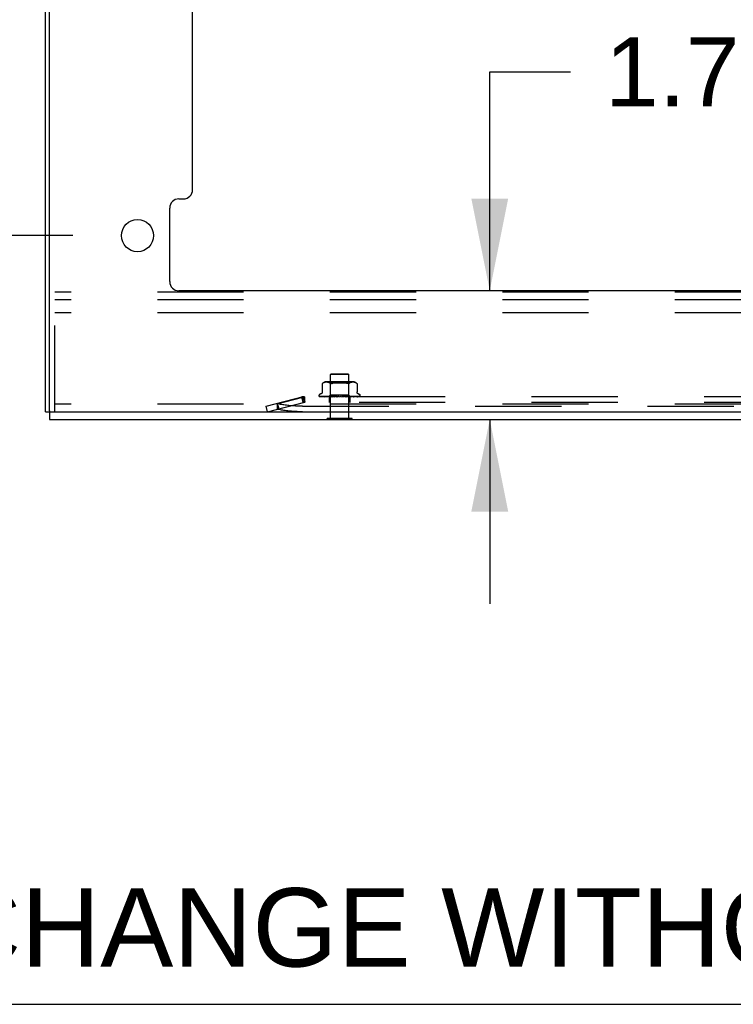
# Model space of a CAD drawing. Header units: inches. Extents: x 0 to 213, y 0 to 138.
# Tile 2 of 38: x 16 to 25, y 0 to 13. Entities that reach past the tile are written whole.
import ezdxf

# ---------------------------------------------------------------- set-up
doc = ezdxf.new("R2010")
doc.units = ezdxf.units.IN
doc.header["$LTSCALE"] = 11.736377
doc.header["$MEASUREMENT"] = 0
doc.linetypes.add('HIDDEN', pattern=[0.2, 0.1, -0.1])
doc.layers.get('0').update_dxf_attribs({"linetype": 'CONTINUOUS'})
doc.layers.add('DEFAULT_2', color=8, linetype='HIDDEN')
doc.layers.add('DIMENSIONS', color=7, linetype='CONTINUOUS')
doc.styles.get("Standard").update_dxf_attribs({"font": 'arial.ttf'})
doc.dimstyles.new('DIMSTYLE_1', dxfattribs={"dimtxt": 0.941421, "dimasz": 1.255227, "dimexe": 0.09, "dimexo": 0.07, "dimgap": 0.0375, "dimtad": 0, "dimtih": 1, "dimtoh": 1, "dimzin": 4, "dimdsep": 46, "dimtxsty": 'Standard', "dimblk": '_FILLED', "dimblk1": '_FILLED', "dimblk2": '_FILLED', "dimcen": 0.09, "dimazin": 1, "dimtfac": 1, "dimtdec": 3, "dimtofl": 0, "dimtmove": 0, "dimatfit": 3, "dimldrblk": '_FILLED', "dimfxl": 0, "dimtolj": 1, "dimtzin": 4, "dimarcsym": 0})

# ---------------------------------------------------------------- blocks, each defined once
blk = doc.blocks.new('_FILLED')
at = {"color": 0, "linetype": 'ByBlock'}
blk.add_solid([(0, 0), (-1, 0.2), (-1, -0.2)], dxfattribs=at)
blk = doc.blocks.new('*D7')
at = {"layer": 'DIMENSIONS', "color": 2, "linetype": 'Continuous'}
for p, q in [((13.378, 10.457), (13.378, 12.968)), ((16.363, 10.457), (12.248, 10.457)), ((15.285, 7.957), (12.248, 7.957)), ((13.378, 7.957), (13.378, 5.316)), ((13.378, 5.316), (12.335, 5.316))]:
    blk.add_line(p, q, dxfattribs=at)
at = {"layer": 'DIMENSIONS', "color": 2, "linetype": 'Continuous', "xscale": 1.2552274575, "yscale": 1.2552274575, "zscale": 1.2552274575}
for p, rotation in [((13.378, 10.457), 270), ((13.378, 7.957), 90)]:
    blk.add_blockref('_FILLED', p, dxfattribs=dict(at, rotation=rotation))
at = {"layer": 'DIMENSIONS', "color": 2, "linetype": 'Continuous', "insert": (11.865, 5.787), "char_height": 0.9414, "width": 2.55828, "attachment_point": 3, "line_spacing_factor": 0.9}
blk.add_mtext('2.50\\Ptyp.', dxfattribs=at)
blk = doc.blocks.new('*D8')
at = {"layer": 'DIMENSIONS', "color": 2, "linetype": 'Continuous'}
for p, q in [((16.363, 35.039), (12.248, 35.039)), ((13.378, 35.039), (13.378, 24.268)), ((13.378, 10.457), (13.378, 20.973)), ((16.363, 10.457), (12.248, 10.457))]:
    blk.add_line(p, q, dxfattribs=at)
at = {"layer": 'DIMENSIONS', "color": 2, "linetype": 'Continuous', "xscale": 1.2552274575, "yscale": 1.2552274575, "zscale": 1.2552274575}
for p, rotation in [((13.378, 35.039), 90), ((13.378, 10.457), 270)]:
    blk.add_blockref('_FILLED', p, dxfattribs=dict(at, rotation=rotation))
at = {"layer": 'DIMENSIONS', "color": 2, "linetype": 'Continuous', "insert": (13.378, 23.797), "char_height": 0.9414, "width": 3.28972, "attachment_point": 2, "line_spacing_factor": 0.9}
blk.add_mtext('24.58\\Ptyp.', dxfattribs=at)
blk = doc.blocks.new('*D10')
at = {"layer": 'DIMENSIONS', "color": 2, "linetype": 'Continuous'}
for p, q in [((17.241, 35.917), (17.241, 39.419)), ((15.991, 38.29), (13.275, 38.29)), ((17.241, 38.29), (19.752, 38.29))]:
    blk.add_line(p, q, dxfattribs=at)
at = {"layer": 'DIMENSIONS', "color": 2, "linetype": 'Continuous', "xscale": 1.2552274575, "yscale": 1.2552274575, "zscale": 1.2552274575}
blk.add_blockref('_FILLED', (15.991, 38.29), dxfattribs=at)
at = {"layer": 'DIMENSIONS', "color": 2, "linetype": 'Continuous', "xscale": 1.2552274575, "yscale": 1.2552274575, "zscale": 1.2552274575, "rotation": 180}
blk.add_blockref('_FILLED', (17.241, 38.29), dxfattribs=at)
at = {"layer": 'DIMENSIONS', "color": 2, "linetype": 'Continuous', "insert": (12.804, 38.76), "char_height": 0.9414, "width": 2.55828, "attachment_point": 3, "line_spacing_factor": 0.9}
blk.add_mtext('1.25\\Ptyp.', dxfattribs=at)
blk = doc.blocks.new('*D14')
at = {"layer": 'DIMENSIONS', "color": 2, "linetype": 'Continuous'}
for p, q in [((22.034, 9.707), (22.034, 12.685)), ((22.034, 12.685), (23.132, 12.685)), ((22.034, 7.957), (22.034, 5.447))]:
    blk.add_line(p, q, dxfattribs=at)
at = {"layer": 'DIMENSIONS', "color": 2, "linetype": 'Continuous', "xscale": 1.2552274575, "yscale": 1.2552274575, "zscale": 1.2552274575}
for p, rotation in [((22.034, 9.707), 270), ((22.034, 7.957), 90)]:
    blk.add_blockref('_FILLED', p, dxfattribs=dict(at, rotation=rotation))
at = {"layer": 'DIMENSIONS', "color": 2, "linetype": 'Continuous', "insert": (23.603, 13.156), "char_height": 0.9414, "width": 2.55828, "attachment_point": 1, "line_spacing_factor": 0.9}
blk.add_mtext('1.75', dxfattribs=at)

msp = doc.modelspace()

# ---------------------------------------------------------------- linework, layer by layer
at = {"color": 3, "linetype": 'Continuous'}
for p, q in [((15.991, 8.061), (15.991, 86.593)), ((16.043, 8.076), (16.043, 86.578)), ((17.991, 11.082), (17.991, 34.414)), ((17.804, 10.957), (17.866, 10.957)), ((17.679, 9.832), (17.679, 10.832)), ((36.178, 9.707), (17.804, 9.707)), ((16.058, 8.061), (37.991, 8.061)), ((16.043, 7.957), (37.939, 7.957))]:
    msp.add_line(p, q, dxfattribs=at)
at = {"color": 7, "linetype": 'Continuous'}
for p, q in [((15.991, 8.061), (16.058, 8.061)), ((16.043, 8.061), (16.043, 7.957)), ((19.823, 7.953), (19.823, 7.957)), ((20.16, 7.953), (19.823, 7.953)), ((20.16, 7.953), (20.16, 7.957)), ((0, 0), (213.389, 0))]:
    msp.add_line(p, q, dxfattribs=at)
at = {"color": 3, "linetype": 'Continuous'}
msp.add_circle((17.241, 10.457), 0.219, dxfattribs=at)
for centre, radius, start, end in [((17.866, 11.082), 0.125, 270, 360), ((17.804, 10.832), 0.125, 90, 180), ((17.804, 9.832), 0.125, 180, 270), ((16.058, 8.076), 0.015, 180, 270)]:
    msp.add_arc(centre, radius, start, end, dxfattribs=at)
at = {"layer": 'DEFAULT_2', "color": 8, "linetype": 'HIDDEN'}
for p, q in [((35.116, 9.686), (16.116, 9.686)), ((16.116, 8.061), (16.116, 9.686)), ((35.116, 9.582), (16.116, 9.582)), ((35.116, 9.405), (16.116, 9.405)), ((19.877, 8.578), (19.867, 8.568)), ((19.877, 8.578), (20.105, 8.578)), ((20.105, 8.578), (20.115, 8.568)), ((19.755, 8.444), (19.755, 8.331)), ((19.755, 8.444), (19.756, 8.444)), ((19.756, 8.445), (19.756, 8.444)), ((19.758, 8.446), (19.759, 8.447)), ((19.759, 8.447), (19.764, 8.451)), ((19.775, 8.457), (19.769, 8.454)), ((19.78, 8.458), (19.775, 8.456)), ((19.786, 8.46), (19.78, 8.458)), ((19.791, 8.461), (19.786, 8.46)), ((19.796, 8.462), (19.791, 8.461)), ((19.801, 8.462), (19.796, 8.462)), ((19.806, 8.463), (19.801, 8.462)), ((19.811, 8.463), (19.806, 8.463)), ((19.816, 8.463), (19.811, 8.463)), ((20.171, 8.468), (19.812, 8.468)), ((19.821, 8.462), (19.816, 8.463)), ((19.826, 8.462), (19.821, 8.462)), ((19.831, 8.461), (19.826, 8.462)), ((19.836, 8.46), (19.831, 8.461)), ((19.842, 8.458), (19.836, 8.46)), ((19.847, 8.456), (19.842, 8.458)), ((19.866, 8.448), (19.846, 8.468)), ((19.853, 8.454), (19.847, 8.456)), ((20.117, 8.448), (19.866, 8.448)), ((19.866, 8.285), (19.866, 8.448)), ((20.115, 8.568), (19.867, 8.568)), ((19.867, 7.971), (19.867, 8.568)), ((20.043, 8.46), (20.054, 8.458)), ((20.076, 8.454), (20.086, 8.451)), ((20.115, 7.971), (20.115, 8.568)), ((20.117, 8.448), (20.137, 8.468)), ((20.117, 8.285), (20.117, 8.448)), ((20.12, 8.447), (20.125, 8.451)), ((20.13, 8.454), (20.125, 8.451)), ((20.136, 8.456), (20.13, 8.454)), ((20.141, 8.458), (20.136, 8.456)), ((20.147, 8.46), (20.141, 8.458)), ((20.152, 8.461), (20.147, 8.46)), ((20.157, 8.462), (20.152, 8.461)), ((20.162, 8.462), (20.157, 8.462)), ((20.167, 8.463), (20.162, 8.462)), ((20.172, 8.463), (20.167, 8.463)), ((20.177, 8.463), (20.172, 8.463)), ((20.182, 8.462), (20.177, 8.463)), ((20.187, 8.462), (20.181, 8.462)), ((20.192, 8.461), (20.187, 8.462)), ((20.197, 8.46), (20.192, 8.461)), ((20.203, 8.458), (20.197, 8.46)), ((20.208, 8.456), (20.203, 8.458)), ((20.214, 8.454), (20.208, 8.457)), ((20.227, 8.444), (20.228, 8.444)), ((20.228, 8.444), (20.228, 8.331)), ((18.991, 8.137), (19.499, 8.268)), ((19.011, 8.062), (19.519, 8.193)), ((19.143, 8.171), (19.492, 8.261)), ((19.143, 8.176), (19.162, 8.101)), ((19.143, 8.171), (19.143, 8.096)), ((19.472, 8.261), (19.492, 8.186)), ((19.48, 8.263), (19.499, 8.188)), ((19.492, 8.261), (19.492, 8.186)), ((19.499, 8.268), (19.519, 8.193)), ((28.471, 8.266), (19.512, 8.266)), ((19.512, 8.266), (19.512, 8.188)), ((28.471, 8.188), (19.512, 8.188)), ((19.71, 8.283), (19.71, 8.282)), ((19.714, 8.271), (19.714, 8.271)), ((19.848, 8.267), (19.719, 8.269)), ((19.736, 8.304), (19.721, 8.298)), ((19.849, 8.267), (19.722, 8.269)), ((19.852, 8.267), (19.726, 8.269)), ((19.734, 8.269), (19.734, 8.269)), ((19.856, 8.267), (19.735, 8.269)), ((19.861, 8.267), (19.742, 8.269)), ((19.742, 8.269), (19.742, 8.269)), ((19.867, 8.267), (19.757, 8.269)), ((19.757, 8.269), (19.757, 8.269)), ((19.768, 8.269), (19.767, 8.269)), ((19.874, 8.267), (19.768, 8.269)), ((19.768, 8.269), (19.768, 8.269)), ((19.777, 8.268), (19.783, 8.267)), ((19.783, 8.267), (19.789, 8.266)), ((19.883, 8.267), (19.788, 8.269)), ((19.892, 8.267), (19.801, 8.269)), ((19.801, 8.269), (19.801, 8.269)), ((19.812, 8.268), (19.82, 8.267)), ((19.82, 8.267), (19.826, 8.266)), ((19.903, 8.267), (19.826, 8.269)), ((19.914, 8.267), (19.842, 8.269)), ((19.842, 8.269), (19.842, 8.269)), ((19.842, 8.269), (19.858, 8.267)), ((19.847, 8.266), (19.866, 8.285)), ((19.848, 8.267), (19.848, 8.267)), ((19.849, 8.267), (19.849, 8.267)), ((19.851, 8.266), (19.851, 8.188)), ((19.852, 8.267), (19.852, 8.267)), ((19.852, 8.266), (19.856, 8.267)), ((19.856, 8.267), (19.856, 8.267)), ((19.858, 8.267), (19.869, 8.266)), ((19.861, 8.267), (19.861, 8.267)), ((19.864, 8.266), (19.861, 8.267)), ((19.862, 8.266), (19.867, 8.267)), ((20.117, 8.285), (19.866, 8.285)), ((19.867, 8.267), (19.867, 8.267)), ((19.926, 8.267), (19.87, 8.269)), ((19.874, 8.267), (19.875, 8.267)), ((19.88, 8.266), (19.875, 8.267)), ((19.877, 8.266), (19.883, 8.267)), ((19.883, 8.267), (19.883, 8.267)), ((19.938, 8.267), (19.887, 8.269)), ((19.887, 8.269), (19.888, 8.269)), ((19.888, 8.269), (19.917, 8.266)), ((19.892, 8.267), (19.893, 8.267)), ((19.899, 8.266), (19.893, 8.267)), ((19.895, 8.266), (19.903, 8.267)), ((19.903, 8.267), (19.903, 8.267)), ((19.914, 8.267), (19.914, 8.267)), ((19.921, 8.266), (19.914, 8.267)), ((19.917, 8.266), (19.925, 8.267)), ((19.952, 8.267), (19.918, 8.269)), ((19.926, 8.267), (19.925, 8.267)), ((19.964, 8.267), (19.937, 8.269)), ((19.937, 8.269), (19.937, 8.269)), ((19.937, 8.269), (19.967, 8.266)), ((19.938, 8.267), (19.938, 8.267)), ((19.946, 8.266), (19.938, 8.267)), ((19.942, 8.266), (19.951, 8.267)), ((19.952, 8.267), (19.951, 8.267)), ((19.964, 8.267), (19.965, 8.267)), ((19.973, 8.266), (19.965, 8.267)), ((19.969, 8.266), (19.978, 8.267)), ((20.001, 8.266), (19.992, 8.267)), ((19.996, 8.266), (20.005, 8.267)), ((20.039, 8.269), (20.018, 8.267)), ((20.018, 8.267), (20.019, 8.267)), ((20.028, 8.266), (20.019, 8.267)), ((20.023, 8.266), (20.032, 8.267)), ((20.071, 8.269), (20.032, 8.267)), ((20.032, 8.267), (20.032, 8.267)), ((20.071, 8.269), (20.041, 8.266)), ((20.09, 8.269), (20.044, 8.267)), ((20.044, 8.267), (20.045, 8.267)), ((20.053, 8.266), (20.045, 8.267)), ((20.049, 8.266), (20.057, 8.267)), ((20.119, 8.269), (20.057, 8.267)), ((20.057, 8.267), (20.057, 8.267)), ((20.136, 8.269), (20.069, 8.267)), ((20.069, 8.267), (20.069, 8.267)), ((20.077, 8.266), (20.069, 8.267)), ((20.071, 8.269), (20.071, 8.269)), ((20.073, 8.266), (20.08, 8.267)), ((20.162, 8.269), (20.08, 8.267)), ((20.08, 8.267), (20.08, 8.267)), ((20.177, 8.269), (20.09, 8.267)), ((20.09, 8.267), (20.091, 8.267)), ((20.09, 8.266), (20.097, 8.267)), ((20.097, 8.266), (20.091, 8.267)), ((20.094, 8.266), (20.1, 8.267)), ((20.097, 8.267), (20.119, 8.269)), ((20.199, 8.269), (20.1, 8.267)), ((20.1, 8.267), (20.1, 8.267)), ((20.212, 8.269), (20.108, 8.267)), ((20.108, 8.267), (20.109, 8.267)), ((20.114, 8.266), (20.109, 8.267)), ((20.112, 8.266), (20.116, 8.267)), ((20.229, 8.269), (20.116, 8.267)), ((20.116, 8.267), (20.116, 8.267)), ((20.116, 8.267), (20.116, 8.267)), ((20.136, 8.266), (20.117, 8.285)), ((20.119, 8.269), (20.119, 8.269)), ((20.238, 8.269), (20.122, 8.267)), ((20.122, 8.267), (20.122, 8.267)), ((20.126, 8.266), (20.122, 8.267)), ((20.125, 8.266), (20.127, 8.267)), ((20.25, 8.269), (20.127, 8.267)), ((20.127, 8.267), (20.127, 8.267)), ((20.256, 8.269), (20.131, 8.267)), ((20.131, 8.267), (20.131, 8.267)), ((20.134, 8.266), (20.131, 8.267)), ((20.132, 8.266), (20.132, 8.188)), ((20.134, 8.267), (20.133, 8.267)), ((20.262, 8.269), (20.134, 8.267)), ((20.264, 8.269), (20.135, 8.267)), ((20.135, 8.267), (20.135, 8.267)), ((20.136, 8.266), (20.135, 8.267)), ((20.136, 8.266), (20.136, 8.266)), ((20.151, 8.268), (20.162, 8.269)), ((20.162, 8.269), (20.162, 8.269)), ((20.186, 8.267), (20.193, 8.268)), ((20.193, 8.268), (20.199, 8.269)), ((20.199, 8.269), (20.199, 8.269)), ((20.212, 8.269), (20.212, 8.269)), ((20.229, 8.269), (20.229, 8.269)), ((20.247, 8.304), (20.262, 8.298)), ((20.251, 8.269), (20.25, 8.269)), ((20.267, 8.27), (20.267, 8.27)), ((20.273, 8.283), (20.273, 8.282)), ((35.116, 8.165), (16.116, 8.165)), ((19.011, 8.062), (18.991, 8.137)), ((19.487, 8.137), (28.496, 8.137)), ((19.487, 8.062), (28.496, 8.062)), ((20.16, 7.971), (19.823, 7.971)), ((19.823, 7.957), (19.823, 7.971)), ((20.16, 7.957), (20.16, 7.971))]:
    msp.add_line(p, q, dxfattribs=at)
for points in [[(19.756, 8.444), (19.755, 8.444), (19.755, 8.444)], [(19.756, 8.445), (19.757, 8.445), (19.758, 8.446)], [(19.758, 8.446), (19.757, 8.446), (19.757, 8.445)], [(19.769, 8.454), (19.764, 8.451), (19.759, 8.447)], [(19.853, 8.454), (19.858, 8.451), (19.863, 8.447)], [(19.871, 8.444), (19.869, 8.444), (19.867, 8.445), (19.865, 8.446), (19.863, 8.447)], [(19.871, 8.444), (19.873, 8.444), (19.876, 8.444), (19.879, 8.444), (19.882, 8.445)], [(19.888, 8.447), (19.885, 8.446), (19.882, 8.445)], [(20.005, 8.463), (19.991, 8.463), (19.978, 8.463), (19.965, 8.462), (19.953, 8.461), (19.94, 8.46), (19.928, 8.458), (19.917, 8.456), (19.907, 8.454), (19.897, 8.451), (19.888, 8.447)], [(19.888, 8.447), (19.897, 8.451), (19.907, 8.454), (19.917, 8.456)], [(19.94, 8.46), (19.953, 8.461), (19.965, 8.462), (19.978, 8.463), (19.991, 8.463), (20.005, 8.463), (20.018, 8.462)], [(20.095, 8.447), (20.086, 8.451), (20.076, 8.454), (20.066, 8.456), (20.054, 8.458), (20.043, 8.46), (20.03, 8.461), (20.018, 8.462)], [(20.107, 8.444), (20.104, 8.444), (20.101, 8.445), (20.098, 8.446), (20.095, 8.447)], [(20.107, 8.444), (20.109, 8.444), (20.112, 8.444), (20.114, 8.444)], [(20.12, 8.447), (20.118, 8.446), (20.116, 8.445), (20.114, 8.444)], [(20.214, 8.454), (20.219, 8.451), (20.224, 8.447)], [(20.224, 8.447), (20.225, 8.446), (20.226, 8.445), (20.227, 8.445), (20.227, 8.444)], [(20.227, 8.444), (20.227, 8.444), (20.227, 8.445), (20.226, 8.445), (20.225, 8.446), (20.224, 8.447)], [(19.755, 8.331), (19.755, 8.33), (19.755, 8.328), (19.755, 8.325), (19.754, 8.323), (19.753, 8.32), (19.752, 8.318), (19.751, 8.316), (19.75, 8.315), (19.749, 8.313), (19.747, 8.311), (19.746, 8.31), (19.745, 8.309), (19.743, 8.307), (19.741, 8.306), (19.74, 8.305), (19.738, 8.305), (19.736, 8.304)], [(20.247, 8.304), (20.245, 8.305), (20.243, 8.305), (20.242, 8.306), (20.24, 8.307), (20.238, 8.309), (20.237, 8.31), (20.235, 8.311), (20.234, 8.313), (20.233, 8.315), (20.232, 8.316), (20.231, 8.318), (20.23, 8.32), (20.229, 8.323), (20.228, 8.325), (20.228, 8.328), (20.228, 8.33), (20.228, 8.331)], [(19.487, 8.137), (19.468, 8.137), (19.449, 8.138), (19.43, 8.138), (19.412, 8.139), (19.393, 8.139), (19.374, 8.14), (19.356, 8.142), (19.338, 8.143), (19.32, 8.144), (19.302, 8.146), (19.285, 8.148), (19.267, 8.15), (19.251, 8.152), (19.234, 8.154), (19.218, 8.157), (19.202, 8.159), (19.187, 8.162), (19.172, 8.165), (19.157, 8.168), (19.143, 8.171)], [(19.512, 8.266), (19.508, 8.266), (19.505, 8.266), (19.502, 8.265), (19.498, 8.264), (19.495, 8.263), (19.492, 8.261)], [(19.512, 8.188), (19.508, 8.188), (19.505, 8.188), (19.502, 8.188), (19.498, 8.187), (19.495, 8.186), (19.492, 8.186)], [(19.721, 8.266), (19.72, 8.267), (19.719, 8.267), (19.718, 8.268), (19.717, 8.269), (19.716, 8.269), (19.715, 8.27), (19.715, 8.27), (19.715, 8.271), (19.714, 8.271), (19.714, 8.271), (19.714, 8.271)], [(19.719, 8.269), (19.719, 8.269), (19.718, 8.269), (19.718, 8.269), (19.717, 8.269), (19.717, 8.269), (19.716, 8.27), (19.716, 8.27), (19.716, 8.27), (19.715, 8.27)], [(19.715, 8.27), (19.716, 8.269), (19.718, 8.269), (19.719, 8.268), (19.72, 8.268), (19.721, 8.267), (19.723, 8.267), (19.725, 8.266)], [(19.722, 8.269), (19.722, 8.269), (19.721, 8.269), (19.721, 8.269), (19.72, 8.269), (19.72, 8.269), (19.72, 8.269), (19.72, 8.269), (19.72, 8.269)], [(19.72, 8.269), (19.72, 8.269), (19.72, 8.269)], [(19.72, 8.269), (19.72, 8.269), (19.721, 8.269), (19.721, 8.268), (19.722, 8.268), (19.722, 8.268), (19.723, 8.268), (19.723, 8.267), (19.724, 8.267), (19.725, 8.267), (19.725, 8.266), (19.726, 8.266)], [(19.726, 8.269), (19.725, 8.269), (19.725, 8.269), (19.724, 8.269)], [(19.724, 8.269), (19.726, 8.269), (19.728, 8.268), (19.729, 8.268), (19.731, 8.267), (19.733, 8.267), (19.736, 8.267), (19.737, 8.266)], [(19.735, 8.269), (19.735, 8.269), (19.734, 8.269), (19.734, 8.269), (19.734, 8.269)], [(19.734, 8.269), (19.734, 8.269), (19.734, 8.269), (19.735, 8.269)], [(19.735, 8.269), (19.735, 8.268), (19.736, 8.268), (19.737, 8.268), (19.737, 8.267), (19.738, 8.267), (19.738, 8.267), (19.739, 8.266), (19.74, 8.266)], [(19.742, 8.269), (19.743, 8.269), (19.746, 8.268), (19.749, 8.268), (19.751, 8.267), (19.754, 8.267), (19.757, 8.266), (19.759, 8.266)], [(19.757, 8.269), (19.757, 8.269), (19.757, 8.269), (19.757, 8.269), (19.758, 8.269), (19.758, 8.268)], [(19.758, 8.268), (19.759, 8.268), (19.76, 8.267), (19.761, 8.267), (19.762, 8.267), (19.763, 8.266), (19.763, 8.266)], [(19.767, 8.269), (19.77, 8.269), (19.777, 8.268)], [(19.788, 8.269), (19.788, 8.269), (19.788, 8.269), (19.788, 8.269), (19.789, 8.269), (19.789, 8.268), (19.79, 8.268), (19.79, 8.268), (19.792, 8.267)], [(19.792, 8.267), (19.793, 8.267), (19.794, 8.266), (19.794, 8.266)], [(19.801, 8.269), (19.804, 8.269), (19.812, 8.268)], [(19.826, 8.269), (19.826, 8.269), (19.826, 8.269), (19.827, 8.269), (19.827, 8.269), (19.828, 8.268), (19.828, 8.268), (19.829, 8.268)], [(19.829, 8.268), (19.83, 8.267), (19.831, 8.267), (19.832, 8.266), (19.832, 8.266)], [(19.847, 8.266), (19.848, 8.266), (19.848, 8.267), (19.848, 8.267), (19.848, 8.267), (19.848, 8.267), (19.848, 8.267)], [(19.848, 8.266), (19.848, 8.266), (19.848, 8.267), (19.848, 8.267), (19.848, 8.267)], [(19.848, 8.266), (19.848, 8.266), (19.848, 8.267), (19.849, 8.267), (19.849, 8.267)], [(19.849, 8.266), (19.849, 8.266), (19.849, 8.267), (19.85, 8.267), (19.85, 8.267), (19.849, 8.267), (19.849, 8.267)], [(19.851, 8.266), (19.851, 8.266), (19.851, 8.267), (19.852, 8.267), (19.852, 8.267), (19.852, 8.267), (19.852, 8.267)], [(19.854, 8.266), (19.853, 8.266), (19.853, 8.267), (19.852, 8.267), (19.852, 8.267)], [(19.856, 8.266), (19.856, 8.266), (19.856, 8.267), (19.856, 8.267), (19.856, 8.267), (19.856, 8.267)], [(19.859, 8.266), (19.859, 8.266), (19.86, 8.267), (19.86, 8.267), (19.861, 8.267), (19.861, 8.267), (19.861, 8.267)], [(19.868, 8.266), (19.868, 8.266), (19.868, 8.267), (19.868, 8.267), (19.868, 8.267), (19.867, 8.267)], [(19.87, 8.269), (19.87, 8.269), (19.87, 8.269), (19.871, 8.269), (19.871, 8.269), (19.872, 8.268), (19.873, 8.268), (19.873, 8.268), (19.874, 8.267), (19.875, 8.267), (19.876, 8.267), (19.876, 8.266)], [(19.872, 8.266), (19.873, 8.266), (19.873, 8.267), (19.874, 8.267), (19.874, 8.267), (19.874, 8.267), (19.874, 8.267)], [(19.885, 8.266), (19.884, 8.266), (19.884, 8.267), (19.884, 8.267), (19.884, 8.267), (19.883, 8.267)], [(19.89, 8.266), (19.89, 8.266), (19.891, 8.267), (19.891, 8.267), (19.892, 8.267), (19.892, 8.267), (19.892, 8.267)], [(19.905, 8.266), (19.905, 8.266), (19.904, 8.267), (19.904, 8.267), (19.904, 8.267), (19.903, 8.267)], [(19.911, 8.266), (19.911, 8.266), (19.912, 8.267), (19.913, 8.267), (19.913, 8.267), (19.914, 8.267), (19.914, 8.267)], [(19.918, 8.269), (19.919, 8.269), (19.919, 8.269), (19.92, 8.268), (19.921, 8.268), (19.921, 8.268), (19.922, 8.268), (19.922, 8.267), (19.924, 8.267)], [(19.924, 8.267), (19.924, 8.266), (19.924, 8.266)], [(19.928, 8.266), (19.928, 8.266), (19.928, 8.267), (19.927, 8.267), (19.927, 8.267), (19.926, 8.267)], [(19.934, 8.267), (19.934, 8.267), (19.934, 8.267), (19.934, 8.267), (19.934, 8.267), (19.934, 8.268), (19.934, 8.268), (19.934, 8.268), (19.934, 8.268), (19.935, 8.268), (19.935, 8.269), (19.936, 8.269), (19.936, 8.269), (19.937, 8.269), (19.937, 8.269)], [(19.935, 8.266), (19.935, 8.266), (19.936, 8.267), (19.937, 8.267), (19.937, 8.267), (19.938, 8.267), (19.938, 8.267)], [(19.954, 8.266), (19.954, 8.266), (19.953, 8.267), (19.953, 8.267), (19.952, 8.267), (19.952, 8.267)], [(19.961, 8.266), (19.961, 8.266), (19.962, 8.267), (19.963, 8.267), (19.963, 8.267), (19.964, 8.267), (19.964, 8.267)], [(19.979, 8.267), (19.978, 8.267), (19.976, 8.267), (19.975, 8.268), (19.973, 8.268), (19.971, 8.268), (19.97, 8.269)], [(19.97, 8.269), (19.97, 8.269), (19.971, 8.268), (19.971, 8.268), (19.972, 8.268), (19.972, 8.268), (19.973, 8.268), (19.973, 8.267), (19.973, 8.267)], [(19.973, 8.267), (19.974, 8.267), (19.974, 8.267), (19.974, 8.266), (19.975, 8.266)], [(19.979, 8.267), (19.979, 8.267), (19.978, 8.267), (19.978, 8.267)], [(19.981, 8.266), (19.981, 8.266), (19.98, 8.267), (19.979, 8.267), (19.979, 8.267)], [(19.988, 8.266), (19.989, 8.266), (19.989, 8.267), (19.99, 8.267), (19.991, 8.267), (19.991, 8.267), (19.992, 8.267)], [(20.008, 8.266), (20.008, 8.266), (20.007, 8.267), (20.007, 8.267), (20.006, 8.267), (20.005, 8.267), (20.005, 8.267)], [(20.015, 8.266), (20.016, 8.266), (20.017, 8.267), (20.017, 8.267), (20.018, 8.267), (20.018, 8.267)], [(20.035, 8.266), (20.035, 8.266), (20.034, 8.267), (20.033, 8.267), (20.033, 8.267), (20.032, 8.267), (20.032, 8.267)], [(20.034, 8.266), (20.034, 8.266), (20.034, 8.267), (20.035, 8.267)], [(20.035, 8.267), (20.036, 8.268), (20.036, 8.268), (20.037, 8.268), (20.037, 8.268), (20.038, 8.269), (20.039, 8.269), (20.039, 8.269)], [(20.042, 8.266), (20.042, 8.266), (20.043, 8.267), (20.043, 8.267), (20.044, 8.267), (20.044, 8.267)], [(20.061, 8.266), (20.06, 8.266), (20.059, 8.267), (20.059, 8.267), (20.058, 8.267), (20.058, 8.267), (20.057, 8.267)], [(20.067, 8.266), (20.067, 8.266), (20.067, 8.267), (20.068, 8.267), (20.068, 8.267), (20.069, 8.267)], [(20.083, 8.266), (20.083, 8.266), (20.082, 8.267), (20.081, 8.267), (20.081, 8.267), (20.08, 8.267), (20.08, 8.267)], [(20.083, 8.266), (20.083, 8.266), (20.084, 8.267), (20.084, 8.267), (20.085, 8.267), (20.086, 8.268), (20.086, 8.268), (20.087, 8.268), (20.088, 8.268), (20.088, 8.269), (20.089, 8.269), (20.09, 8.269), (20.09, 8.269)], [(20.089, 8.266), (20.089, 8.266), (20.089, 8.267), (20.089, 8.267), (20.09, 8.267), (20.09, 8.267)], [(20.103, 8.266), (20.102, 8.266), (20.102, 8.267), (20.101, 8.267), (20.101, 8.267), (20.1, 8.267), (20.1, 8.267)], [(20.107, 8.266), (20.107, 8.266), (20.107, 8.267), (20.108, 8.267), (20.108, 8.267), (20.108, 8.267)], [(20.118, 8.266), (20.118, 8.266), (20.117, 8.267), (20.117, 8.267), (20.116, 8.267), (20.116, 8.267), (20.116, 8.267)], [(20.121, 8.266), (20.121, 8.266), (20.121, 8.267), (20.121, 8.267), (20.122, 8.267), (20.122, 8.267)], [(20.129, 8.266), (20.128, 8.266), (20.128, 8.267), (20.128, 8.267), (20.127, 8.267), (20.127, 8.267), (20.127, 8.267)], [(20.129, 8.266), (20.129, 8.266), (20.13, 8.267), (20.131, 8.267), (20.132, 8.267), (20.132, 8.268), (20.133, 8.268), (20.134, 8.268), (20.135, 8.269), (20.135, 8.269), (20.136, 8.269), (20.136, 8.269)], [(20.131, 8.266), (20.131, 8.266), (20.131, 8.267), (20.131, 8.267), (20.131, 8.267), (20.131, 8.267)], [(20.133, 8.266), (20.133, 8.266), (20.133, 8.267), (20.133, 8.267), (20.133, 8.267)], [(20.135, 8.266), (20.134, 8.266), (20.134, 8.267), (20.134, 8.267), (20.134, 8.267), (20.134, 8.267), (20.134, 8.267)], [(20.135, 8.266), (20.135, 8.266), (20.135, 8.267), (20.135, 8.267), (20.135, 8.267), (20.135, 8.267), (20.135, 8.267)], [(20.136, 8.266), (20.138, 8.266), (20.151, 8.268)], [(20.17, 8.266), (20.171, 8.266), (20.172, 8.267), (20.173, 8.267), (20.174, 8.268)], [(20.174, 8.268), (20.175, 8.268), (20.175, 8.268), (20.176, 8.269), (20.176, 8.269), (20.177, 8.269), (20.177, 8.269), (20.177, 8.269)], [(20.176, 8.266), (20.178, 8.266), (20.186, 8.267)], [(20.205, 8.266), (20.206, 8.266), (20.207, 8.267), (20.207, 8.267), (20.208, 8.267), (20.21, 8.268)], [(20.21, 8.266), (20.212, 8.266), (20.215, 8.267), (20.218, 8.267), (20.221, 8.268), (20.224, 8.268), (20.227, 8.269), (20.229, 8.269)], [(20.21, 8.268), (20.21, 8.268), (20.211, 8.268), (20.211, 8.269), (20.211, 8.269), (20.212, 8.269), (20.212, 8.269)], [(20.233, 8.266), (20.233, 8.266), (20.234, 8.267), (20.235, 8.267), (20.235, 8.267), (20.236, 8.268), (20.237, 8.268)], [(20.236, 8.266), (20.238, 8.266), (20.24, 8.267), (20.243, 8.267), (20.245, 8.268), (20.247, 8.268), (20.249, 8.269), (20.251, 8.269)], [(20.237, 8.268), (20.238, 8.268), (20.238, 8.269), (20.239, 8.269), (20.239, 8.269)], [(20.239, 8.269), (20.239, 8.269), (20.239, 8.269), (20.239, 8.269), (20.238, 8.269), (20.238, 8.269)], [(20.251, 8.266), (20.252, 8.266), (20.253, 8.267), (20.253, 8.267), (20.254, 8.267), (20.254, 8.268), (20.255, 8.268), (20.255, 8.268), (20.256, 8.268), (20.256, 8.269)], [(20.253, 8.266), (20.253, 8.266), (20.255, 8.267), (20.257, 8.267), (20.259, 8.267), (20.26, 8.268), (20.262, 8.268), (20.263, 8.269), (20.264, 8.269)], [(20.256, 8.269), (20.257, 8.269), (20.257, 8.269), (20.257, 8.269)], [(20.257, 8.269), (20.257, 8.269), (20.257, 8.269), (20.257, 8.269), (20.257, 8.269), (20.257, 8.269), (20.256, 8.269), (20.256, 8.269), (20.256, 8.269)], [(20.261, 8.266), (20.261, 8.266), (20.261, 8.267), (20.262, 8.267), (20.263, 8.267), (20.263, 8.267), (20.264, 8.268), (20.264, 8.268), (20.265, 8.268), (20.265, 8.269), (20.266, 8.269), (20.266, 8.269), (20.266, 8.269), (20.267, 8.27), (20.267, 8.27)], [(20.261, 8.266), (20.261, 8.266), (20.263, 8.267), (20.264, 8.267), (20.265, 8.268), (20.266, 8.269)], [(20.264, 8.269), (20.263, 8.269), (20.263, 8.269), (20.262, 8.269), (20.262, 8.269)], [(20.267, 8.27), (20.267, 8.27), (20.267, 8.27), (20.267, 8.27), (20.267, 8.27), (20.266, 8.27), (20.266, 8.269), (20.266, 8.269), (20.265, 8.269), (20.265, 8.269), (20.264, 8.269), (20.264, 8.269), (20.264, 8.269)], [(19.487, 8.062), (19.468, 8.062), (19.449, 8.062), (19.43, 8.062), (19.412, 8.063), (19.393, 8.064), (19.374, 8.065), (19.356, 8.066), (19.338, 8.067), (19.32, 8.069), (19.302, 8.071), (19.285, 8.072), (19.267, 8.074), (19.251, 8.077), (19.234, 8.079), (19.218, 8.081), (19.202, 8.084), (19.187, 8.087), (19.172, 8.09), (19.157, 8.093), (19.143, 8.096)]]:
    msp.add_lwpolyline(points, dxfattribs=at)
for centre, radius, start, end in [((19.812, 8.391), 0.0776, 90, 136.6992), ((20.171, 8.391), 0.0776, 43.3008, 90), ((19.512, 8.108), 0.158, 90, 104.4668), ((19.512, 8.108), 0.08, 90, 104.4668), ((19.727, 8.283), 0.0167, 110, 180), ((19.727, 8.282), 0.0167, 180, 250.0516), ((20.256, 8.283), 0.0167, 0, 70), ((20.256, 8.282), 0.0167, 308.6218, 360)]:
    msp.add_arc(centre, radius, start, end, dxfattribs=at)

# ---------------------------------------------------------------- texts
at = {"layer": 'DIMENSIONS', "color": 2, "linetype": 'Continuous', "insert": (17.437, 1.58), "char_height": 1.06694, "width": 33.80108, "attachment_point": 2, "line_spacing_factor": 0.9}
msp.add_mtext('DATA SUBJECT TO CHANGE WITHOUT NOTICE', dxfattribs=at)

# ---------------------------------------------------------------- dimensions: what is measured, and where the dimension line sits
at = {"layer": 'DIMENSIONS', "color": 2, "linetype": 'Continuous'}
dim = msp.add_linear_dim(base=(17.241, 38.29), p1=(15.991, 8.076), p2=(17.241, 35.847), text='<>\\Ptyp.\\P[]', dimstyle='DIMSTYLE_1', dxfattribs=at)
dim.commit()
dim.dimension.update_dxf_attribs({"geometry": '*D10', "text_midpoint": (11.525, 37.584), "dimtype": 160})
for base, p1, p2, angle, text, picture, middle in [((13.378, 35.039), (16.433, 10.457), (16.433, 35.039), 90, '<>\\Ptyp.\\P[]', '*D8', (13.378, 22.621)), ((22.034, 7.957), (17.991, 9.707), (16.163, 7.957), 270, '<>\\P[]', '*D14', (24.927, 12.68)), ((13.378, 10.457), (15.355, 7.957), (16.433, 10.457), 90, '<>\\Ptyp.\\P[]', '*D7', (10.585, 4.61))]:
    dim = msp.add_linear_dim(base=base, p1=p1, p2=p2, angle=angle, text=text, dimstyle='DIMSTYLE_1', dxfattribs=at)
    dim.commit()
    dim.dimension.update_dxf_attribs({"geometry": picture, "text_midpoint": middle, "dimtype": 160})

doc.saveas('drawing.dxf')
